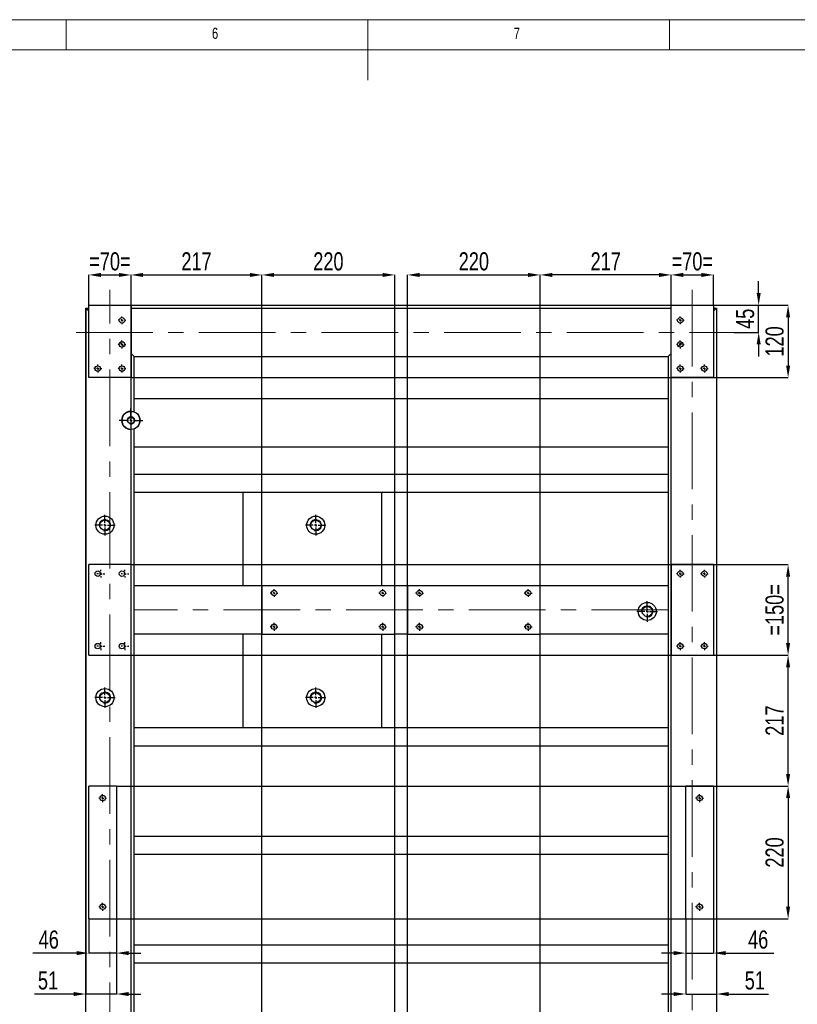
# Model space of a CAD drawing. Header units: millimetres. Extents: x 5 to 589, y 5 to 415.
# Tile 13 of 18: x 239 to 368, y 252 to 415. Entities that reach past the tile are written whole.
import ezdxf

# ---------------------------------------------------------------- set-up
doc = ezdxf.new("R2010")
doc.units = ezdxf.units.MM
doc.header["$PDSIZE"] = -1
doc.linetypes.add('CENTERX2', pattern=[20.32, 12.7, -2.54, 2.54, -2.54])
for name, color, linetype in [('COTES', 1, 'Continuous'), ('NOTES', 6, 'Continuous'), ('TRAIT-FINS', 9, 'Continuous'), ('TRAIT-MIXTES', 3, 'CENTERX2')]:
    doc.layers.add(name, color=color, linetype=linetype)
doc.layers.add('TRAIT-FORT', color=4, linetype='Continuous', lineweight=25)
doc.styles.add('SLDTEXTSTYLE0', font='TXT', dxfattribs={"width": 0.75})
doc.dimstyles.new('SLDDIMSTYLE2', dxfattribs={"dimtxt": 3, "dimasz": 2, "dimexe": 0, "dimexo": 0.0625, "dimgap": 0.75, "dimtad": 1, "dimdec": 0, "dimlfac": 10, "dimrnd": 1e-09, "dimzin": 12, "dimdsep": 46, "dimtxsty": 'SLDTEXTSTYLE0', "dimsah": 1, "dimcen": 0.09, "dimadec": 0, "dimazin": 3, "dimtfac": 1, "dimtdec": 0, "dimtofl": 0, "dimtmove": 0, "dimatfit": 3, "dimfxl": 1, "dimfrac": 2, "dimtolj": 1, "dimtzin": 12, "dimarcsym": 0})
doc.dimstyles.new('SLDDIMSTYLE7', dxfattribs={"dimtxt": 3, "dimasz": 2, "dimexe": 0, "dimexo": 0.0625, "dimgap": 0.75, "dimtad": 1, "dimdec": 0, "dimlfac": 10, "dimrnd": 1e-09, "dimzin": 12, "dimdsep": 46, "dimtxsty": 'SLDTEXTSTYLE0', "dimsah": 1, "dimcen": 0.09, "dimadec": 0, "dimazin": 3, "dimtfac": 1, "dimtdec": 0, "dimtmove": 0, "dimatfit": 0, "dimfxl": 1, "dimfrac": 2, "dimtolj": 1, "dimtzin": 12, "dimarcsym": 0})

# ---------------------------------------------------------------- blocks, each defined once
blk = doc.blocks.new('_D_82')
at = {"layer": 'COTES', "color": 0, "lineweight": -2, "transparency": 16777216}
for p, q in [((361.75, 369.68), (361.75, 371.68)), ((354.32, 367.68), (361.75, 367.68)), ((361.75, 363.18), (361.75, 367.68)), ((357.67, 363.18), (361.75, 363.18)), ((361.75, 361.18), (361.75, 359.18))]:
    blk.add_line(p, q, dxfattribs=at)
at = {"layer": 'COTES', "color": 0, "transparency": 16777216}
for points in [[(361.42, 369.68), (362.09, 369.68), (361.75, 367.68)], [(361.42, 361.18), (362.09, 361.18), (361.75, 363.18)]]:
    blk.add_solid(points, dxfattribs=at)
at = {"layer": 'Defpoints', "color": 0, "transparency": 16777216}
for p in [(354.26, 367.68), (361.75, 367.68), (357.61, 363.18)]:
    blk.add_point(p, dxfattribs=at)
at = {"layer": 'COTES', "color": 0, "transparency": 16777216, "insert": (358, 365.43), "char_height": 3, "attachment_point": 2, "rotation": 90, "style": 'SLDTEXTSTYLE0'}
blk.add_mtext('\\A1;45', dxfattribs=at)
blk = doc.blocks.new('_D_84')
at = {"layer": 'COTES', "color": 0, "lineweight": -2, "transparency": 16777216}
for p, q in [((250.76, 367.75), (250.76, 372.7)), ((252.76, 372.7), (255.76, 372.7)), ((257.76, 367.75), (257.76, 372.7))]:
    blk.add_line(p, q, dxfattribs=at)
at = {"layer": 'COTES', "color": 0, "transparency": 16777216}
for points in [[(252.76, 373.03), (252.76, 372.36), (250.76, 372.7)], [(255.76, 373.03), (255.76, 372.36), (257.76, 372.7)]]:
    blk.add_solid(points, dxfattribs=at)
at = {"layer": 'Defpoints', "color": 0, "transparency": 16777216}
for p in [(257.76, 372.7), (250.76, 367.68), (257.76, 367.68)]:
    blk.add_point(p, dxfattribs=at)
at = {"layer": 'COTES', "color": 0, "transparency": 16777216, "insert": (254.26, 376.45), "char_height": 3, "attachment_point": 2, "style": 'SLDTEXTSTYLE0'}
blk.add_mtext('\\A1;=70=', dxfattribs=at)
blk = doc.blocks.new('_D_85')
at = {"layer": 'COTES', "color": 0, "lineweight": -2, "transparency": 16777216}
for p, q in [((347.26, 367.75), (347.26, 372.7)), ((349.26, 372.7), (352.26, 372.7)), ((354.26, 367.75), (354.26, 372.7))]:
    blk.add_line(p, q, dxfattribs=at)
at = {"layer": 'COTES', "color": 0, "transparency": 16777216}
for points in [[(349.26, 373.03), (349.26, 372.36), (347.26, 372.7)], [(352.26, 373.03), (352.26, 372.36), (354.26, 372.7)]]:
    blk.add_solid(points, dxfattribs=at)
at = {"layer": 'Defpoints', "color": 0, "transparency": 16777216}
for p in [(354.26, 372.7), (347.26, 367.68), (354.26, 367.68)]:
    blk.add_point(p, dxfattribs=at)
at = {"layer": 'COTES', "color": 0, "transparency": 16777216, "insert": (350.76, 376.45), "char_height": 3, "attachment_point": 2, "style": 'SLDTEXTSTYLE0'}
blk.add_mtext('\\A1;=70=', dxfattribs=at)
blk = doc.blocks.new('_D_86')
at = {"layer": 'COTES', "color": 0, "lineweight": -2, "transparency": 16777216}
for p, q in [((257.76, 91.75), (257.76, 372.7)), ((259.76, 372.7), (277.46, 372.7)), ((279.46, 88.25), (279.46, 372.7))]:
    blk.add_line(p, q, dxfattribs=at)
at = {"layer": 'COTES', "color": 0, "transparency": 16777216}
for points in [[(259.76, 373.03), (259.76, 372.36), (257.76, 372.7)], [(277.46, 373.03), (277.46, 372.36), (279.46, 372.7)]]:
    blk.add_solid(points, dxfattribs=at)
at = {"layer": 'Defpoints', "color": 0, "transparency": 16777216}
for p in [(279.46, 372.7), (257.76, 91.68), (279.46, 88.18)]:
    blk.add_point(p, dxfattribs=at)
at = {"layer": 'COTES', "color": 0, "transparency": 16777216, "insert": (268.61, 376.45), "char_height": 3, "attachment_point": 2, "style": 'SLDTEXTSTYLE0'}
blk.add_mtext('\\A1;217', dxfattribs=at)
blk = doc.blocks.new('_D_87')
at = {"layer": 'COTES', "color": 0, "lineweight": -2, "transparency": 16777216}
for p, q in [((279.46, 88.25), (279.46, 372.7)), ((281.46, 372.7), (299.46, 372.7)), ((301.46, 88.25), (301.46, 372.7))]:
    blk.add_line(p, q, dxfattribs=at)
at = {"layer": 'COTES', "color": 0, "transparency": 16777216}
for points in [[(281.46, 373.03), (281.46, 372.36), (279.46, 372.7)], [(299.46, 373.03), (299.46, 372.36), (301.46, 372.7)]]:
    blk.add_solid(points, dxfattribs=at)
at = {"layer": 'Defpoints', "color": 0, "transparency": 16777216}
for p in [(301.46, 372.7), (279.46, 88.18), (301.46, 88.18)]:
    blk.add_point(p, dxfattribs=at)
at = {"layer": 'COTES', "color": 0, "transparency": 16777216, "insert": (290.46, 376.45), "char_height": 3, "attachment_point": 2, "style": 'SLDTEXTSTYLE0'}
blk.add_mtext('\\A1;220', dxfattribs=at)
blk = doc.blocks.new('_D_88')
at = {"layer": 'COTES', "color": 0, "lineweight": -2, "transparency": 16777216}
for p, q in [((303.56, 88.25), (303.56, 372.7)), ((305.56, 372.7), (323.56, 372.7)), ((325.56, 88.25), (325.56, 372.7))]:
    blk.add_line(p, q, dxfattribs=at)
at = {"layer": 'COTES', "color": 0, "transparency": 16777216}
for points in [[(305.56, 373.03), (305.56, 372.36), (303.56, 372.7)], [(323.56, 373.03), (323.56, 372.36), (325.56, 372.7)]]:
    blk.add_solid(points, dxfattribs=at)
at = {"layer": 'Defpoints', "color": 0, "transparency": 16777216}
for p in [(325.56, 372.7), (303.56, 88.18), (325.56, 88.18)]:
    blk.add_point(p, dxfattribs=at)
at = {"layer": 'COTES', "color": 0, "transparency": 16777216, "insert": (314.56, 376.45), "char_height": 3, "attachment_point": 2, "style": 'SLDTEXTSTYLE0'}
blk.add_mtext('\\A1;220', dxfattribs=at)
blk = doc.blocks.new('_D_89')
at = {"layer": 'COTES', "color": 0, "lineweight": -2, "transparency": 16777216}
for p, q in [((325.56, 88.25), (325.56, 372.7)), ((345.26, 372.7), (327.56, 372.7)), ((347.26, 91.75), (347.26, 372.7))]:
    blk.add_line(p, q, dxfattribs=at)
at = {"layer": 'COTES', "color": 0, "transparency": 16777216}
for points in [[(327.56, 373.03), (327.56, 372.36), (325.56, 372.7)], [(345.26, 373.03), (345.26, 372.36), (347.26, 372.7)]]:
    blk.add_solid(points, dxfattribs=at)
at = {"layer": 'Defpoints', "color": 0, "transparency": 16777216}
for p in [(325.56, 372.7), (347.26, 91.68), (325.56, 88.18)]:
    blk.add_point(p, dxfattribs=at)
at = {"layer": 'COTES', "color": 0, "transparency": 16777216, "insert": (336.41, 376.45), "char_height": 3, "attachment_point": 2, "style": 'SLDTEXTSTYLE0'}
blk.add_mtext('\\A1;217', dxfattribs=at)
blk = doc.blocks.new('_D_90')
at = {"layer": 'COTES', "color": 0, "lineweight": -2, "transparency": 16777216}
for p, q in [((257.82, 367.68), (366.63, 367.68)), ((366.63, 365.68), (366.63, 357.68)), ((257.82, 355.68), (366.63, 355.68))]:
    blk.add_line(p, q, dxfattribs=at)
at = {"layer": 'COTES', "color": 0, "transparency": 16777216}
for points in [[(366.29, 365.68), (366.96, 365.68), (366.63, 367.68)], [(366.29, 357.68), (366.96, 357.68), (366.63, 355.68)]]:
    blk.add_solid(points, dxfattribs=at)
at = {"layer": 'Defpoints', "color": 0, "transparency": 16777216}
for p in [(257.76, 367.68), (257.76, 355.68), (366.63, 355.68)]:
    blk.add_point(p, dxfattribs=at)
at = {"layer": 'COTES', "color": 0, "transparency": 16777216, "insert": (362.88, 361.68), "char_height": 3, "attachment_point": 2, "rotation": 90, "style": 'SLDTEXTSTYLE0'}
blk.add_mtext('\\A1;120', dxfattribs=at)
blk = doc.blocks.new('_D_91')
at = {"layer": 'COTES', "color": 0, "lineweight": -2, "transparency": 16777216}
for p, q in [((257.82, 324.68), (366.63, 324.68)), ((366.63, 311.68), (366.63, 322.68)), ((257.82, 309.68), (366.63, 309.68))]:
    blk.add_line(p, q, dxfattribs=at)
at = {"layer": 'COTES', "color": 0, "transparency": 16777216}
for points in [[(366.29, 322.68), (366.96, 322.68), (366.63, 324.68)], [(366.29, 311.68), (366.96, 311.68), (366.63, 309.68)]]:
    blk.add_solid(points, dxfattribs=at)
at = {"layer": 'Defpoints', "color": 0, "transparency": 16777216}
for p in [(257.76, 324.68), (366.63, 324.68), (257.76, 309.68)]:
    blk.add_point(p, dxfattribs=at)
at = {"layer": 'COTES', "color": 0, "transparency": 16777216, "insert": (362.88, 317.18), "char_height": 3, "attachment_point": 2, "rotation": 90, "style": 'SLDTEXTSTYLE0'}
blk.add_mtext('\\A1;=150=', dxfattribs=at)
blk = doc.blocks.new('_D_92')
at = {"layer": 'COTES', "color": 0, "lineweight": -2, "transparency": 16777216}
for p, q in [((255.42, 287.98), (366.63, 287.98)), ((366.63, 285.98), (366.63, 267.98)), ((255.42, 265.98), (366.63, 265.98))]:
    blk.add_line(p, q, dxfattribs=at)
at = {"layer": 'COTES', "color": 0, "transparency": 16777216}
for points in [[(366.29, 285.98), (366.96, 285.98), (366.63, 287.98)], [(366.29, 267.98), (366.96, 267.98), (366.63, 265.98)]]:
    blk.add_solid(points, dxfattribs=at)
at = {"layer": 'Defpoints', "color": 0, "transparency": 16777216}
for p in [(255.36, 287.98), (255.36, 265.98), (366.63, 265.98)]:
    blk.add_point(p, dxfattribs=at)
at = {"layer": 'COTES', "color": 0, "transparency": 16777216, "insert": (362.88, 276.98), "char_height": 3, "attachment_point": 2, "rotation": 90, "style": 'SLDTEXTSTYLE0'}
blk.add_mtext('\\A1;220', dxfattribs=at)
blk = doc.blocks.new('_D_93')
at = {"layer": 'COTES', "color": 0, "lineweight": -2, "transparency": 16777216}
for p, q in [((354.32, 309.68), (366.63, 309.68)), ((366.63, 289.98), (366.63, 307.68)), ((354.32, 287.98), (366.63, 287.98))]:
    blk.add_line(p, q, dxfattribs=at)
at = {"layer": 'COTES', "color": 0, "transparency": 16777216}
for points in [[(366.29, 307.68), (366.96, 307.68), (366.63, 309.68)], [(366.29, 289.98), (366.96, 289.98), (366.63, 287.98)]]:
    blk.add_solid(points, dxfattribs=at)
at = {"layer": 'Defpoints', "color": 0, "transparency": 16777216}
for p in [(354.26, 309.68), (366.63, 309.68), (354.26, 287.98)]:
    blk.add_point(p, dxfattribs=at)
at = {"layer": 'COTES', "color": 0, "transparency": 16777216, "insert": (362.88, 298.83), "char_height": 3, "attachment_point": 2, "rotation": 90, "style": 'SLDTEXTSTYLE0'}
blk.add_mtext('\\A1;217', dxfattribs=at)
blk = doc.blocks.new('_D_100')
at = {"layer": 'COTES', "color": 0, "lineweight": -2, "transparency": 16777216}
for p, q in [((250.76, 265.92), (250.76, 260.3)), ((255.36, 265.92), (255.36, 260.3)), ((248.76, 260.3), (241.51, 260.3)), ((255.36, 260.3), (250.76, 260.3)), ((257.36, 260.3), (259.36, 260.3))]:
    blk.add_line(p, q, dxfattribs=at)
at = {"layer": 'COTES', "color": 0, "transparency": 16777216}
for points in [[(248.76, 260.64), (248.76, 259.97), (250.76, 260.3)], [(257.36, 260.64), (257.36, 259.97), (255.36, 260.3)]]:
    blk.add_solid(points, dxfattribs=at)
at = {"layer": 'Defpoints', "color": 0, "transparency": 16777216}
for p in [(250.76, 265.98), (255.36, 265.98), (255.36, 260.3)]:
    blk.add_point(p, dxfattribs=at)
at = {"layer": 'COTES', "color": 0, "transparency": 16777216, "insert": (244.13, 264.05), "char_height": 3, "attachment_point": 2, "style": 'SLDTEXTSTYLE0'}
blk.add_mtext('\\A1;46', dxfattribs=at)
blk = doc.blocks.new('_D_101')
at = {"layer": 'COTES', "color": 0, "lineweight": -2, "transparency": 16777216}
for p, q in [((250.26, 367.12), (250.26, 253.52)), ((255.36, 265.92), (255.36, 253.52)), ((248.26, 253.52), (241.76, 253.52)), ((255.36, 253.52), (250.26, 253.52)), ((257.36, 253.52), (259.36, 253.52))]:
    blk.add_line(p, q, dxfattribs=at)
at = {"layer": 'COTES', "color": 0, "transparency": 16777216}
for points in [[(248.26, 253.85), (248.26, 253.18), (250.26, 253.52)], [(257.36, 253.85), (257.36, 253.18), (255.36, 253.52)]]:
    blk.add_solid(points, dxfattribs=at)
at = {"layer": 'Defpoints', "color": 0, "transparency": 16777216}
for p in [(250.26, 367.18), (255.36, 265.98), (250.26, 253.52)]:
    blk.add_point(p, dxfattribs=at)
at = {"layer": 'COTES', "color": 0, "transparency": 16777216, "insert": (244.01, 257.27), "char_height": 3, "attachment_point": 2, "style": 'SLDTEXTSTYLE0'}
blk.add_mtext('\\A1;51', dxfattribs=at)
blk = doc.blocks.new('_D_102')
at = {"layer": 'COTES', "color": 0, "lineweight": -2, "transparency": 16777216}
for p, q in [((349.66, 265.92), (349.66, 260.3)), ((354.26, 265.92), (354.26, 260.3)), ((347.66, 260.3), (345.66, 260.3)), ((349.66, 260.3), (354.26, 260.3)), ((356.26, 260.3), (364.29, 260.3))]:
    blk.add_line(p, q, dxfattribs=at)
at = {"layer": 'COTES', "color": 0, "transparency": 16777216}
for points in [[(347.66, 260.64), (347.66, 259.97), (349.66, 260.3)], [(356.26, 260.64), (356.26, 259.97), (354.26, 260.3)]]:
    blk.add_solid(points, dxfattribs=at)
at = {"layer": 'Defpoints', "color": 0, "transparency": 16777216}
for p in [(349.66, 265.98), (354.26, 265.98), (354.26, 260.3)]:
    blk.add_point(p, dxfattribs=at)
at = {"layer": 'COTES', "color": 0, "transparency": 16777216, "insert": (361.67, 264.05), "char_height": 3, "attachment_point": 2, "style": 'SLDTEXTSTYLE0'}
blk.add_mtext('\\A1;46', dxfattribs=at)
blk = doc.blocks.new('_D_103')
at = {"layer": 'COTES', "color": 0, "lineweight": -2, "transparency": 16777216}
for p, q in [((354.76, 367.12), (354.76, 253.52)), ((349.66, 265.92), (349.66, 253.52)), ((347.66, 253.52), (345.66, 253.52)), ((349.66, 253.52), (354.76, 253.52)), ((356.76, 253.52), (363.36, 253.52))]:
    blk.add_line(p, q, dxfattribs=at)
at = {"layer": 'COTES', "color": 0, "transparency": 16777216}
for points in [[(347.66, 253.85), (347.66, 253.18), (349.66, 253.52)], [(356.76, 253.85), (356.76, 253.18), (354.76, 253.52)]]:
    blk.add_solid(points, dxfattribs=at)
at = {"layer": 'Defpoints', "color": 0, "transparency": 16777216}
for p in [(354.76, 367.18), (349.66, 265.98), (354.76, 253.52)]:
    blk.add_point(p, dxfattribs=at)
at = {"layer": 'COTES', "color": 0, "transparency": 16777216, "insert": (361.11, 257.27), "char_height": 3, "attachment_point": 2, "style": 'SLDTEXTSTYLE0'}
blk.add_mtext('\\A1;51', dxfattribs=at)
blk = doc.blocks.new('SW_CENTERMARKSYMBOL_23')
at = {"layer": 'TRAIT-MIXTES', "color": 0}
for p, q in [((0, 0.4), (0, 1.7)), ((-0.4, 0), (-1.7, 0)), ((0, 0), (-0.2, 0)), ((0, 0), (0, 0.2)), ((0, 0), (0, -0.2)), ((0, 0), (0.2, 0)), ((0.4, 0), (1.7, 0)), ((0, -0.4), (0, -1.7))]:
    blk.add_line(p, q, dxfattribs=at)
blk = doc.blocks.new('SW_CENTERMARKSYMBOL_25')
at = {"layer": 'TRAIT-MIXTES', "color": 0}
for p, q in [((0, 0.4), (0, 1.7)), ((-0.4, 0), (-1.7, 0)), ((0, 0), (-0.2, 0)), ((0, 0), (0, 0.2)), ((0, 0), (0, -0.2)), ((0, 0), (0.2, 0)), ((0.4, 0), (1.7, 0)), ((0, -0.4), (0, -1.7))]:
    blk.add_line(p, q, dxfattribs=at)
blk = doc.blocks.new('SW_CENTERMARKSYMBOL_26')
at = {"layer": 'TRAIT-MIXTES', "color": 0}
for p, q in [((-0.4, 0), (-0.65, 0)), ((0, 0), (-0.2, 0)), ((0, 0.4), (0, 0.65)), ((0, 0), (0, 0.2)), ((0, 0), (0, -0.2)), ((0, 0), (0.2, 0)), ((0.4, 0), (0.65, 0)), ((0, -0.4), (0, -0.65))]:
    blk.add_line(p, q, dxfattribs=at)
blk = doc.blocks.new('SW_CENTERMARKSYMBOL_27')
at = {"layer": 'TRAIT-MIXTES', "color": 0}
for p, q in [((-0.4, 0), (-0.65, 0)), ((0, 0), (-0.2, 0)), ((0, 0.4), (0, 0.65)), ((0, 0), (0, 0.2)), ((0, 0), (0, -0.2)), ((0, 0), (0.2, 0)), ((0.4, 0), (0.65, 0)), ((0, -0.4), (0, -0.65))]:
    blk.add_line(p, q, dxfattribs=at)
blk = doc.blocks.new('SW_CENTERMARKSYMBOL_36')
at = {"layer": 'TRAIT-MIXTES', "color": 0}
for p, q in [((-0.4, 0), (-0.65, 0)), ((0, 0), (-0.2, 0)), ((0, 0.4), (0, 0.65)), ((0, 0), (0, 0.2)), ((0, 0), (0, -0.2)), ((0, 0), (0.2, 0)), ((0.4, 0), (0.65, 0)), ((0, -0.4), (0, -0.65))]:
    blk.add_line(p, q, dxfattribs=at)
blk = doc.blocks.new('SW_CENTERMARKSYMBOL_37')
at = {"layer": 'TRAIT-MIXTES', "color": 0}
for p, q in [((-0.4, 0), (-0.65, 0)), ((0, 0), (-0.2, 0)), ((0, 0.4), (0, 0.65)), ((0, 0), (0, 0.2)), ((0, 0), (0, -0.2)), ((0, 0), (0.2, 0)), ((0.4, 0), (0.65, 0)), ((0, -0.4), (0, -0.65))]:
    blk.add_line(p, q, dxfattribs=at)
blk = doc.blocks.new('SW_CENTERMARKSYMBOL_38')
at = {"layer": 'TRAIT-MIXTES', "color": 0}
for p, q in [((-0.4, 0), (-0.65, 0)), ((0, 0), (-0.2, 0)), ((0, 0.4), (0, 0.65)), ((0, 0), (0, 0.2)), ((0, 0), (0, -0.2)), ((0, 0), (0.2, 0)), ((0.4, 0), (0.65, 0)), ((0, -0.4), (0, -0.65))]:
    blk.add_line(p, q, dxfattribs=at)
blk = doc.blocks.new('SW_CENTERMARKSYMBOL_39')
at = {"layer": 'TRAIT-MIXTES', "color": 0}
for p, q in [((-0.4, 0), (-0.65, 0)), ((0, 0), (-0.2, 0)), ((0, 0.4), (0, 0.65)), ((0, 0), (0, 0.2)), ((0, 0), (0, -0.2)), ((0, 0), (0.2, 0)), ((0.4, 0), (0.65, 0)), ((0, -0.4), (0, -0.65))]:
    blk.add_line(p, q, dxfattribs=at)
blk = doc.blocks.new('SW_CENTERMARKSYMBOL_41')
at = {"layer": 'TRAIT-MIXTES', "color": 0}
for p, q in [((0, 0.4), (0, 1.95)), ((-0.4, 0), (-1.95, 0)), ((0, 0), (-0.2, 0)), ((0, 0), (0, 0.2)), ((0, 0), (0, -0.2)), ((0, 0), (0.2, 0)), ((0.4, 0), (1.95, 0)), ((0, -0.4), (0, -1.95))]:
    blk.add_line(p, q, dxfattribs=at)
blk = doc.blocks.new('SW_CENTERMARKSYMBOL_42')
at = {"layer": 'TRAIT-MIXTES', "color": 0}
for p, q in [((0, 0.4), (0, 1.7)), ((-0.4, 0), (-1.7, 0)), ((0, 0), (-0.2, 0)), ((0, 0), (0, 0.2)), ((0, 0), (0, -0.2)), ((0, 0), (0.2, 0)), ((0.4, 0), (1.7, 0)), ((0, -0.4), (0, -1.7))]:
    blk.add_line(p, q, dxfattribs=at)
blk = doc.blocks.new('SW_CENTERMARKSYMBOL_43')
at = {"layer": 'TRAIT-MIXTES', "color": 0}
for p, q in [((0, 0.4), (0, 1.7)), ((-0.4, 0), (-1.7, 0)), ((0, 0), (-0.2, 0)), ((0, 0), (0, 0.2)), ((0, 0), (0, -0.2)), ((0, 0), (0.2, 0)), ((0.4, 0), (1.7, 0)), ((0, -0.4), (0, -1.7))]:
    blk.add_line(p, q, dxfattribs=at)
blk = doc.blocks.new('SW_CENTERMARKSYMBOL_52')
at = {"layer": 'TRAIT-MIXTES', "color": 0}
for p, q in [((-0.4, 0), (-0.65, 0)), ((0, 0), (-0.2, 0)), ((0, 0.4), (0, 0.65)), ((0, 0), (0, 0.2)), ((0, 0), (0, -0.2)), ((0, 0), (0.2, 0)), ((0.4, 0), (0.65, 0)), ((0, -0.4), (0, -0.65))]:
    blk.add_line(p, q, dxfattribs=at)
blk = doc.blocks.new('SW_CENTERMARKSYMBOL_53')
at = {"layer": 'TRAIT-MIXTES', "color": 0}
for p, q in [((-0.4, 0), (-0.65, 0)), ((0, 0), (-0.2, 0)), ((0, 0.4), (0, 0.65)), ((0, 0), (0, 0.2)), ((0, 0), (0, -0.2)), ((0, 0), (0.2, 0)), ((0.4, 0), (0.65, 0)), ((0, -0.4), (0, -0.65))]:
    blk.add_line(p, q, dxfattribs=at)
blk = doc.blocks.new('SW_CENTERMARKSYMBOL_54')
at = {"layer": 'TRAIT-MIXTES', "color": 0}
for p, q in [((-0.4, 0), (-0.65, 0)), ((0, 0), (-0.2, 0)), ((0, 0.4), (0, 0.65)), ((0, 0), (0, 0.2)), ((0, 0), (0, -0.2)), ((0, 0), (0.2, 0)), ((0.4, 0), (0.65, 0)), ((0, -0.4), (0, -0.65))]:
    blk.add_line(p, q, dxfattribs=at)
blk = doc.blocks.new('SW_CENTERMARKSYMBOL_55')
at = {"layer": 'TRAIT-MIXTES', "color": 0}
for p, q in [((-0.4, 0), (-0.65, 0)), ((0, 0), (-0.2, 0)), ((0, 0.4), (0, 0.65)), ((0, 0), (0, 0.2)), ((0, 0), (0, -0.2)), ((0, 0), (0.2, 0)), ((0.4, 0), (0.65, 0)), ((0, -0.4), (0, -0.65))]:
    blk.add_line(p, q, dxfattribs=at)
blk = doc.blocks.new('SW_CENTERMARKSYMBOL_76')
at = {"layer": 'TRAIT-MIXTES', "color": 0}
for p, q in [((-0.4, 0), (-0.65, 0)), ((0, 0), (-0.2, 0)), ((0, 0.4), (0, 0.65)), ((0, 0), (0, 0.2)), ((0, 0), (0, -0.2)), ((0, 0), (0.2, 0)), ((0.4, 0), (0.65, 0)), ((0, -0.4), (0, -0.65))]:
    blk.add_line(p, q, dxfattribs=at)
blk = doc.blocks.new('SW_CENTERMARKSYMBOL_77')
at = {"layer": 'TRAIT-MIXTES', "color": 0}
for p, q in [((-0.4, 0), (-0.65, 0)), ((0, 0), (-0.2, 0)), ((0, 0.4), (0, 0.65)), ((0, 0), (0, 0.2)), ((0, 0), (0, -0.2)), ((0, 0), (0.2, 0)), ((0.4, 0), (0.65, 0)), ((0, -0.4), (0, -0.65))]:
    blk.add_line(p, q, dxfattribs=at)
blk = doc.blocks.new('SW_CENTERMARKSYMBOL_78')
at = {"layer": 'TRAIT-MIXTES', "color": 0}
for p, q in [((-0.4, 0), (-0.65, 0)), ((0, 0), (-0.2, 0)), ((0, 0.4), (0, 0.65)), ((0, 0), (0, 0.2)), ((0, 0), (0, -0.2)), ((0, 0), (0.2, 0)), ((0.4, 0), (0.65, 0)), ((0, -0.4), (0, -0.65))]:
    blk.add_line(p, q, dxfattribs=at)
blk = doc.blocks.new('SW_CENTERMARKSYMBOL_79')
at = {"layer": 'TRAIT-MIXTES', "color": 0}
for p, q in [((-0.4, 0), (-0.65, 0)), ((0, 0), (-0.2, 0)), ((0, 0.4), (0, 0.65)), ((0, 0), (0, 0.2)), ((0, 0), (0, -0.2)), ((0, 0), (0.2, 0)), ((0.4, 0), (0.65, 0)), ((0, -0.4), (0, -0.65))]:
    blk.add_line(p, q, dxfattribs=at)
blk = doc.blocks.new('SW_CENTERMARKSYMBOL_80')
at = {"layer": 'TRAIT-MIXTES', "color": 0}
for p, q in [((-0.4, 0), (-0.65, 0)), ((0, 0), (-0.2, 0)), ((0, 0.4), (0, 0.65)), ((0, 0), (0, 0.2)), ((0, 0), (0, -0.2)), ((0, 0), (0.2, 0)), ((0.4, 0), (0.65, 0)), ((0, -0.4), (0, -0.65))]:
    blk.add_line(p, q, dxfattribs=at)
blk = doc.blocks.new('SW_CENTERMARKSYMBOL_81')
at = {"layer": 'TRAIT-MIXTES', "color": 0}
for p, q in [((-0.4, 0), (-0.65, 0)), ((0, 0), (-0.2, 0)), ((0, 0.4), (0, 0.65)), ((0, 0), (0, 0.2)), ((0, 0), (0, -0.2)), ((0, 0), (0.2, 0)), ((0.4, 0), (0.65, 0)), ((0, -0.4), (0, -0.65))]:
    blk.add_line(p, q, dxfattribs=at)
blk = doc.blocks.new('SW_CENTERMARKSYMBOL_82')
at = {"layer": 'TRAIT-MIXTES', "color": 0}
for p, q in [((-0.4, 0), (-0.65, 0)), ((0, 0), (-0.2, 0)), ((0, 0.4), (0, 0.65)), ((0, 0), (0, 0.2)), ((0, 0), (0, -0.2)), ((0, 0), (0.2, 0)), ((0.4, 0), (0.65, 0)), ((0, -0.4), (0, -0.65))]:
    blk.add_line(p, q, dxfattribs=at)
blk = doc.blocks.new('SW_CENTERMARKSYMBOL_83')
at = {"layer": 'TRAIT-MIXTES', "color": 0}
for p, q in [((-0.4, 0), (-0.65, 0)), ((0, 0), (-0.2, 0)), ((0, 0.4), (0, 0.65)), ((0, 0), (0, 0.2)), ((0, 0), (0, -0.2)), ((0, 0), (0.2, 0)), ((0.4, 0), (0.65, 0)), ((0, -0.4), (0, -0.65))]:
    blk.add_line(p, q, dxfattribs=at)
blk = doc.blocks.new('SW_CENTERMARKSYMBOL_86')
at = {"layer": 'TRAIT-MIXTES', "color": 0}
for p, q in [((-0.4, 0), (-0.65, 0)), ((0, 0), (-0.2, 0)), ((0, 0.4), (0, 0.65)), ((0, 0), (0, 0.2)), ((0, 0), (0, -0.2)), ((0, 0), (0.2, 0)), ((0.4, 0), (0.65, 0)), ((0, -0.4), (0, -0.65))]:
    blk.add_line(p, q, dxfattribs=at)
blk = doc.blocks.new('SW_CENTERMARKSYMBOL_87')
at = {"layer": 'TRAIT-MIXTES', "color": 0}
for p, q in [((-0.4, 0), (-0.65, 0)), ((0, 0), (-0.2, 0)), ((0, 0.4), (0, 0.65)), ((0, 0), (0, 0.2)), ((0, 0), (0, -0.2)), ((0, 0), (0.2, 0)), ((0.4, 0), (0.65, 0)), ((0, -0.4), (0, -0.65))]:
    blk.add_line(p, q, dxfattribs=at)
blk = doc.blocks.new('SW_CENTERMARKSYMBOL_88')
at = {"layer": 'TRAIT-MIXTES', "color": 0}
for p, q in [((-0.4, 0), (-0.65, 0)), ((0, 0), (-0.2, 0)), ((0, 0.4), (0, 0.65)), ((0, 0), (0, 0.2)), ((0, 0), (0, -0.2)), ((0, 0), (0.2, 0)), ((0.4, 0), (0.65, 0)), ((0, -0.4), (0, -0.65))]:
    blk.add_line(p, q, dxfattribs=at)
blk = doc.blocks.new('SW_CENTERMARKSYMBOL_89')
at = {"layer": 'TRAIT-MIXTES', "color": 0}
for p, q in [((-0.4, 0), (-0.65, 0)), ((0, 0), (-0.2, 0)), ((0, 0.4), (0, 0.65)), ((0, 0), (0, 0.2)), ((0, 0), (0, -0.2)), ((0, 0), (0.2, 0)), ((0.4, 0), (0.65, 0)), ((0, -0.4), (0, -0.65))]:
    blk.add_line(p, q, dxfattribs=at)
blk = doc.blocks.new('SW_CENTERMARKSYMBOL_92')
at = {"layer": 'TRAIT-MIXTES', "color": 0}
for p, q in [((-0.4, 0), (-0.65, 0)), ((0, 0), (-0.2, 0)), ((0, 0.4), (0, 0.65)), ((0, 0), (0, 0.2)), ((0, 0), (0, -0.2)), ((0, 0), (0.2, 0)), ((0.4, 0), (0.65, 0)), ((0, -0.4), (0, -0.65))]:
    blk.add_line(p, q, dxfattribs=at)
blk = doc.blocks.new('SW_CENTERMARKSYMBOL_93')
at = {"layer": 'TRAIT-MIXTES', "color": 0}
for p, q in [((-0.4, 0), (-0.65, 0)), ((0, 0), (-0.2, 0)), ((0, 0.4), (0, 0.65)), ((0, 0), (0, 0.2)), ((0, 0), (0, -0.2)), ((0, 0), (0.2, 0)), ((0.4, 0), (0.65, 0)), ((0, -0.4), (0, -0.65))]:
    blk.add_line(p, q, dxfattribs=at)
blk = doc.blocks.new('SW_CENTERMARKSYMBOL_94')
at = {"layer": 'TRAIT-MIXTES', "color": 0}
for p, q in [((-0.4, 0), (-0.65, 0)), ((0, 0), (-0.2, 0)), ((0, 0.4), (0, 0.65)), ((0, 0), (0, 0.2)), ((0, 0), (0, -0.2)), ((0, 0), (0.2, 0)), ((0.4, 0), (0.65, 0)), ((0, -0.4), (0, -0.65))]:
    blk.add_line(p, q, dxfattribs=at)
blk = doc.blocks.new('SW_CENTERMARKSYMBOL_95')
at = {"layer": 'TRAIT-MIXTES', "color": 0}
for p, q in [((-0.4, 0), (-0.65, 0)), ((0, 0), (-0.2, 0)), ((0, 0.4), (0, 0.65)), ((0, 0), (0, 0.2)), ((0, 0), (0, -0.2)), ((0, 0), (0.2, 0)), ((0.4, 0), (0.65, 0)), ((0, -0.4), (0, -0.65))]:
    blk.add_line(p, q, dxfattribs=at)
blk = doc.blocks.new('SW_CENTERMARKSYMBOL_96')
at = {"layer": 'TRAIT-MIXTES', "color": 0}
for p, q in [((-0.4, 0), (-0.65, 0)), ((0, 0), (-0.2, 0)), ((0, 0.4), (0, 0.65)), ((0, 0), (0, 0.2)), ((0, 0), (0, -0.2)), ((0, 0), (0.2, 0)), ((0.4, 0), (0.65, 0)), ((0, -0.4), (0, -0.65))]:
    blk.add_line(p, q, dxfattribs=at)
blk = doc.blocks.new('SW_CENTERMARKSYMBOL_97')
at = {"layer": 'TRAIT-MIXTES', "color": 0}
for p, q in [((-0.4, 0), (-0.65, 0)), ((0, 0), (-0.2, 0)), ((0, 0.4), (0, 0.65)), ((0, 0), (0, 0.2)), ((0, 0), (0, -0.2)), ((0, 0), (0.2, 0)), ((0.4, 0), (0.65, 0)), ((0, -0.4), (0, -0.65))]:
    blk.add_line(p, q, dxfattribs=at)
blk = doc.blocks.new('SW_CENTERMARKSYMBOL_99')
at = {"layer": 'TRAIT-MIXTES', "color": 0}
for p, q in [((0, 0.4), (0, 1.7)), ((-0.4, 0), (-1.7, 0)), ((0, 0), (-0.2, 0)), ((0, 0), (0, 0.2)), ((0, 0), (0, -0.2)), ((0, 0), (0.2, 0)), ((0.4, 0), (1.7, 0)), ((0, -0.4), (0, -1.7))]:
    blk.add_line(p, q, dxfattribs=at)

msp = doc.modelspace()

# ---------------------------------------------------------------- linework, layer by layer
at = {"lineweight": 18}
for p, q in [((589, 415), (5, 415)), ((247, 410), (247, 415)), ((297, 415), (297, 405)), ((347, 410), (347, 415)), ((584, 410), (10, 410))]:
    msp.add_line(p, q, dxfattribs=at)
at = {"layer": 'TRAIT-FINS', "lineweight": 18}
for centre, radius in [((257.75, 348.59), 0.635), ((253.44, 331.22), 0.952), ((288.36, 331.22), 0.952), ((343.29, 316.93), 0.953), ((253.44, 302.64), 0.952), ((288.36, 302.64), 0.952)]:
    msp.add_arc(centre, radius, 255, 195, dxfattribs=at)
at = {"layer": 'TRAIT-FORT', "lineweight": 25}
for p, q in [((250.26, 80.18), (250.26, 367.18)), ((250.26, 367.18), (250.76, 366.68)), ((250.26, 367.18), (250.76, 367.18)), ((250.76, 366.68), (250.26, 367.18)), ((250.76, 355.68), (250.76, 367.68)), ((250.76, 367.68), (257.76, 367.68)), ((257.76, 367.68), (257.76, 355.68)), ((257.76, 367.18), (347.26, 367.18)), ((347.26, 367.68), (354.26, 367.68)), ((347.26, 355.68), (347.26, 367.68)), ((354.26, 367.68), (354.26, 355.68)), ((354.26, 366.68), (354.76, 367.18)), ((354.26, 367.18), (354.76, 367.18)), ((354.76, 367.18), (354.26, 366.68)), ((354.76, 367.18), (354.76, 80.18)), ((255.94, 361.5), (256.58, 360.86)), ((348.44, 360.86), (349.08, 361.5)), ((257.76, 359.68), (258.26, 359.18)), ((258.26, 359.18), (257.76, 359.68)), ((258.26, 352.18), (258.26, 359.18)), ((258.26, 359.18), (346.76, 359.18)), ((346.76, 359.18), (347.26, 359.68)), ((347.26, 359.68), (346.76, 359.18)), ((346.76, 359.18), (346.76, 352.18)), ((257.76, 355.68), (250.76, 355.68)), ((354.26, 355.68), (347.26, 355.68)), ((346.76, 352.18), (258.26, 352.18)), ((258.26, 351.58), (258.26, 352.18)), ((258.26, 350), (258.26, 351.58)), ((346.76, 352.18), (346.76, 351.58)), ((346.76, 351.58), (346.76, 344.78)), ((257.76, 347.09), (257.66, 347.09)), ((258.26, 344.78), (258.26, 347.18)), ((258.26, 344.18), (258.26, 344.78)), ((346.76, 344.78), (346.76, 344.18)), ((346.76, 344.18), (258.26, 344.18)), ((258.26, 321.18), (258.26, 344.18)), ((346.76, 344.18), (346.76, 321.18)), ((258.26, 339.68), (346.76, 339.68)), ((258.26, 336.68), (346.76, 336.68)), ((276.26, 336.68), (276.26, 321.18)), ((299.26, 336.68), (299.26, 321.18)), ((257.76, 324.68), (250.76, 324.68)), ((250.76, 309.68), (250.76, 324.68)), ((257.76, 309.68), (257.76, 324.68)), ((354.26, 324.68), (347.26, 324.68)), ((347.26, 324.68), (347.26, 309.68)), ((354.26, 324.68), (354.26, 309.68)), ((279.46, 321.18), (258.26, 321.18)), ((258.26, 320.58), (258.26, 321.18)), ((258.26, 313.78), (258.26, 320.58)), ((301.46, 321.18), (279.46, 321.18)), ((279.46, 321.18), (279.46, 313.18)), ((301.46, 313.18), (301.46, 321.18)), ((303.56, 321.18), (301.46, 321.18)), ((325.56, 321.18), (303.56, 321.18)), ((303.56, 321.18), (303.56, 313.18)), ((325.56, 313.18), (325.56, 321.18)), ((346.76, 321.18), (325.56, 321.18)), ((346.76, 321.18), (346.76, 320.58)), ((346.76, 320.58), (346.76, 313.78)), ((258.26, 313.18), (258.26, 313.78)), ((346.76, 313.78), (346.76, 313.18)), ((279.46, 313.18), (258.26, 313.18)), ((258.26, 225.68), (258.26, 313.18)), ((276.26, 313.18), (276.26, 297.68)), ((279.46, 313.18), (301.46, 313.18)), ((299.26, 313.18), (299.26, 297.68)), ((303.56, 313.18), (301.46, 313.18)), ((303.56, 313.18), (325.56, 313.18)), ((346.76, 313.18), (325.56, 313.18)), ((346.76, 313.18), (346.76, 225.68)), ((250.76, 309.68), (257.76, 309.68)), ((347.26, 309.68), (354.26, 309.68)), ((258.26, 297.68), (346.76, 297.68)), ((258.26, 294.68), (346.76, 294.68)), ((255.36, 287.98), (250.76, 287.98)), ((250.76, 265.98), (250.76, 287.98)), ((255.36, 287.98), (255.36, 265.98)), ((349.66, 265.98), (349.66, 287.98)), ((354.26, 287.98), (349.66, 287.98)), ((354.26, 287.98), (354.26, 265.98)), ((258.26, 279.68), (346.76, 279.68)), ((258.26, 276.68), (346.76, 276.68)), ((250.76, 265.98), (255.36, 265.98)), ((349.66, 265.98), (354.26, 265.98)), ((258.26, 261.68), (346.76, 261.68)), ((258.26, 258.68), (346.76, 258.68))]:
    msp.add_line(p, q, dxfattribs=at)
for centre, radius in [((256.26, 365.18), 0.45), ((348.76, 365.18), 0.45), ((256.26, 361.18), 0.45), ((348.76, 361.18), 0.45), ((252.26, 357.18), 0.45), ((256.26, 357.18), 0.45), ((348.76, 357.18), 0.45), ((352.76, 357.18), 0.45), ((257.75, 348.59), 1.5), ((257.75, 348.59), 0.536), ((253.44, 331.22), 1.5), ((253.44, 331.22), 0.833), ((288.36, 331.22), 1.5), ((288.36, 331.22), 0.833), ((252.26, 323.18), 0.45), ((256.26, 323.18), 0.45), ((348.76, 323.18), 0.45), ((352.76, 323.18), 0.45), ((281.46, 319.98), 0.45), ((299.46, 319.98), 0.45), ((305.56, 319.98), 0.45), ((323.56, 319.98), 0.45), ((343.29, 316.93), 1.5), ((343.29, 316.93), 0.833), ((281.46, 314.38), 0.45), ((299.46, 314.38), 0.45), ((305.56, 314.38), 0.45), ((323.56, 314.38), 0.45), ((252.26, 311.18), 0.45), ((256.26, 311.18), 0.45), ((348.76, 311.18), 0.45), ((352.76, 311.18), 0.45), ((253.44, 302.64), 1.5), ((288.36, 302.64), 1.5), ((253.44, 302.64), 0.833), ((288.36, 302.64), 0.833), ((253.06, 285.98), 0.45), ((351.96, 285.98), 0.45), ((253.06, 267.98), 0.45), ((351.96, 267.98), 0.45)]:
    msp.add_circle(centre, radius, dxfattribs=at)
for start, end in [(93.6782, 266.3218), (289.6241, 70.3759)]:
    msp.add_arc((257.75, 348.59), 1.5, start, end, dxfattribs=at)
msp.add_open_spline([(257.66, 350.09), (257.72, 350.09), (257.81, 350.09), (257.88, 350.08), (257.89, 350.08)], degree=3, knots=[0, 0, 0, 0, 0.78779, 1, 1, 1, 1], dxfattribs=at)
at = {"layer": 'TRAIT-MIXTES', "lineweight": 18}
for p, q in [((254.26, 80.18), (254.26, 370.23)), ((350.76, 370.23), (350.76, 88.18)), ((248.67, 363.18), (357.61, 363.18)), ((346.76, 317.18), (258.26, 317.18))]:
    msp.add_line(p, q, dxfattribs=at)

# ---------------------------------------------------------------- block references
at = {"layer": 'TRAIT-MIXTES'}
for name, p in [('SW_CENTERMARKSYMBOL_87', (256.26, 365.18)), ('SW_CENTERMARKSYMBOL_53', (348.76, 365.18)), ('SW_CENTERMARKSYMBOL_86', (256.26, 361.18)), ('SW_CENTERMARKSYMBOL_52', (348.76, 361.18)), ('SW_CENTERMARKSYMBOL_89', (252.26, 357.18)), ('SW_CENTERMARKSYMBOL_88', (256.26, 357.18)), ('SW_CENTERMARKSYMBOL_55', (348.76, 357.18)), ('SW_CENTERMARKSYMBOL_54', (352.76, 357.18)), ('SW_CENTERMARKSYMBOL_41', (257.75, 348.59)), ('SW_CENTERMARKSYMBOL_43', (253.44, 331.22)), ('SW_CENTERMARKSYMBOL_23', (288.36, 331.22)), ('SW_CENTERMARKSYMBOL_39', (252.76, 323.18)), ('SW_CENTERMARKSYMBOL_38', (256.76, 323.18)), ('SW_CENTERMARKSYMBOL_95', (348.76, 323.18)), ('SW_CENTERMARKSYMBOL_94', (352.76, 323.18)), ('SW_CENTERMARKSYMBOL_82', (281.46, 319.98)), ('SW_CENTERMARKSYMBOL_81', (299.46, 319.98)), ('SW_CENTERMARKSYMBOL_78', (305.56, 319.98)), ('SW_CENTERMARKSYMBOL_77', (323.56, 319.98)), ('SW_CENTERMARKSYMBOL_25', (343.29, 316.93)), ('SW_CENTERMARKSYMBOL_83', (281.46, 314.38)), ('SW_CENTERMARKSYMBOL_80', (299.46, 314.38)), ('SW_CENTERMARKSYMBOL_79', (305.56, 314.38)), ('SW_CENTERMARKSYMBOL_76', (323.56, 314.38)), ('SW_CENTERMARKSYMBOL_37', (252.76, 311.18)), ('SW_CENTERMARKSYMBOL_36', (256.76, 311.18)), ('SW_CENTERMARKSYMBOL_93', (348.76, 311.18)), ('SW_CENTERMARKSYMBOL_92', (352.76, 311.18)), ('SW_CENTERMARKSYMBOL_42', (253.44, 302.64)), ('SW_CENTERMARKSYMBOL_99', (288.36, 302.64)), ('SW_CENTERMARKSYMBOL_27', (253.06, 285.98)), ('SW_CENTERMARKSYMBOL_97', (351.96, 285.98)), ('SW_CENTERMARKSYMBOL_26', (253.06, 267.98)), ('SW_CENTERMARKSYMBOL_96', (351.96, 267.98))]:
    msp.add_blockref(name, p, dxfattribs=at)

# ---------------------------------------------------------------- texts
at = {"layer": 'NOTES', "char_height": 1.85, "attachment_point": 1, "style": 'SLDTEXTSTYLE0'}
for s, insert in [('6', (271.17, 413.67)), ('7', (321.17, 413.67))]:
    msp.add_mtext(s, dxfattribs=dict(at, insert=insert))

# ---------------------------------------------------------------- dimensions: what is measured, and where the dimension line sits
at = {"layer": 'COTES'}
for base, p1, p2, picture, middle in [((257.76, 372.7), (250.76, 367.68), (257.76, 367.68), '_D_84', (254.26, 372.7)), ((354.26, 372.7), (347.26, 367.68), (354.26, 367.68), '_D_85', (350.76, 372.7))]:
    dim = msp.add_linear_dim(base=base, p1=p1, p2=p2, text='=<>=', dimstyle='SLDDIMSTYLE7', dxfattribs=at)
    dim.commit()
    dim.dimension.update_dxf_attribs({"geometry": picture, "text_midpoint": middle, "dimtype": 160})
for base, p1, p2, dimstyle, picture, middle in [((279.46, 372.7), (257.76, 91.68), (279.46, 88.18), 'SLDDIMSTYLE2', '_D_86', (268.61, 372.7)), ((325.56, 372.7), (347.26, 91.68), (325.56, 88.18), 'SLDDIMSTYLE2', '_D_89', (336.41, 372.7)), ((250.26, 253.52), (255.36, 265.98), (250.26, 367.18), 'SLDDIMSTYLE7', '_D_101', (244.01, 253.52)), ((354.76, 253.52), (349.66, 265.98), (354.76, 367.18), 'SLDDIMSTYLE7', '_D_103', (361.11, 253.52))]:
    dim = msp.add_linear_dim(base=base, p1=p1, p2=p2, dimstyle=dimstyle, dxfattribs=at)
    dim.commit()
    dim.dimension.update_dxf_attribs({"geometry": picture, "text_midpoint": middle, "dimtype": 160})
for base, p1, p2, angle, dimstyle, picture, middle in [((301.46, 372.7), (279.46, 88.18), (301.46, 88.18), 0, 'SLDDIMSTYLE2', '_D_87', (290.46, 372.7)), ((325.56, 372.7), (303.56, 88.18), (325.56, 88.18), 0, 'SLDDIMSTYLE2', '_D_88', (314.56, 372.7)), ((361.75, 367.68), (357.61, 363.18), (354.26, 367.68), 90, 'SLDDIMSTYLE7', '_D_82', (361.75, 365.43)), ((366.63, 355.68), (257.76, 367.68), (257.76, 355.68), 90, 'SLDDIMSTYLE7', '_D_90', (366.63, 361.68)), ((366.63, 309.68), (354.26, 287.98), (354.26, 309.68), 90, 'SLDDIMSTYLE2', '_D_93', (366.63, 298.83)), ((366.63, 265.98), (255.36, 287.98), (255.36, 265.98), 90, 'SLDDIMSTYLE2', '_D_92', (366.63, 276.98)), ((255.36, 260.3), (250.76, 265.98), (255.36, 265.98), 0, 'SLDDIMSTYLE7', '_D_100', (244.13, 260.3)), ((354.26, 260.3), (349.66, 265.98), (354.26, 265.98), 0, 'SLDDIMSTYLE7', '_D_102', (361.67, 260.3))]:
    dim = msp.add_linear_dim(base=base, p1=p1, p2=p2, angle=angle, dimstyle=dimstyle, dxfattribs=at)
    dim.commit()
    dim.dimension.update_dxf_attribs({"geometry": picture, "text_midpoint": middle, "dimtype": 160})
dim = msp.add_linear_dim(base=(366.63, 324.68), p1=(257.76, 309.68), p2=(257.76, 324.68), angle=90, text='=<>=', dimstyle='SLDDIMSTYLE2', dxfattribs=at)
dim.commit()
dim.dimension.update_dxf_attribs({"geometry": '_D_91', "text_midpoint": (366.63, 317.18), "dimtype": 160})

doc.saveas('drawing.dxf')
